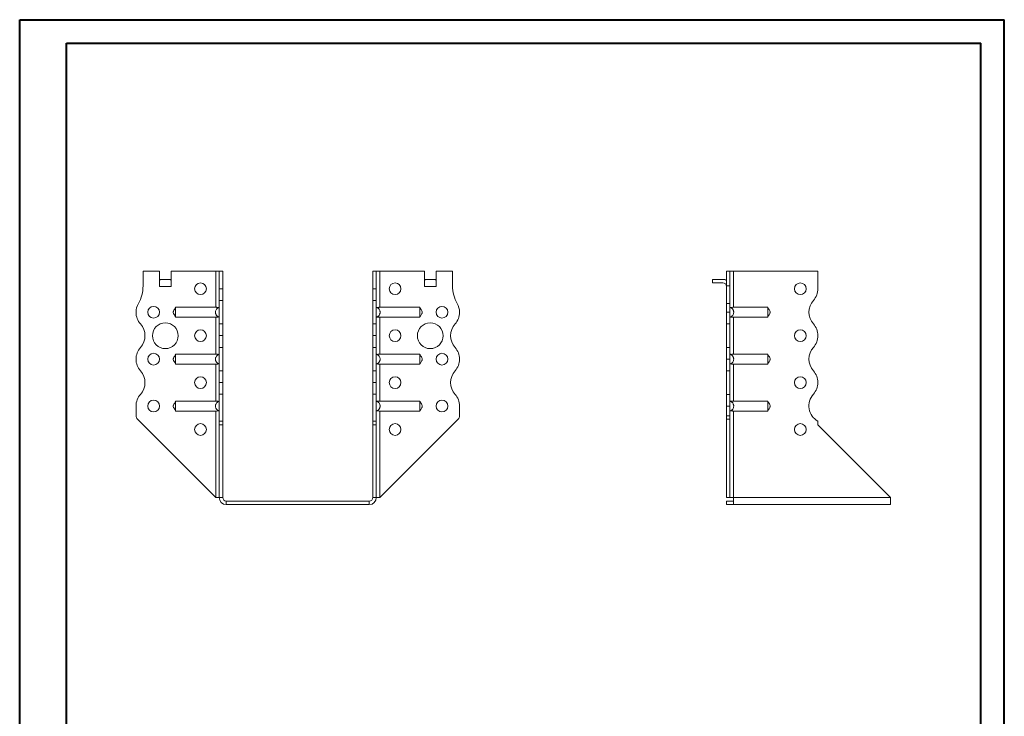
# Model space of a CAD drawing. Header units: millimetres. Extents: x 0 to 210, y 0 to 297.
# Tile 2 of 2: x 0 to 210, y 149 to 297. Entities that reach past the tile are written whole.
import ezdxf

# ---------------------------------------------------------------- set-up
doc = ezdxf.new("R2010")
doc.units = ezdxf.units.MM

msp = doc.modelspace()

# ---------------------------------------------------------------- linework, layer by layer
at = {"color": 7, "linetype": 'Continuous', "lineweight": 40}
for p, q in [((0.08, 0.21), (0.08, 297.21)), ((0.08, 297.21), (210.08, 297.21)), ((210.08, 0.21), (210.08, 297.21)), ((210.08, 292.21), (210.08, 297.21)), ((10.08, 292.21), (205.08, 292.21)), ((10.08, 5.21), (10.08, 292.21)), ((205.08, 5.21), (205.08, 292.21))]:
    msp.add_line(p, q, dxfattribs=at)
at = {"color": 7, "linetype": 'Continuous', "lineweight": 15}
for p, q in [((26.39, 243.6), (26.39, 240.46)), ((29.89, 243.6), (26.39, 243.6)), ((29.89, 240.35), (29.89, 243.6)), ((30.2, 241.85), (32.08, 241.85)), ((32.39, 240.35), (32.39, 243.6)), ((41.89, 243.6), (32.39, 243.6)), ((41.89, 243.6), (41.89, 235.91)), ((42.64, 243.6), (41.89, 243.6)), ((43.39, 243.6), (42.64, 243.6)), ((42.64, 239.87), (42.64, 243.6)), ((43.39, 239.87), (43.39, 243.6)), ((75.39, 243.6), (76.14, 243.6)), ((75.39, 239.87), (75.39, 243.6)), ((76.14, 239.87), (76.14, 243.6)), ((76.89, 243.6), (76.14, 243.6)), ((76.89, 235.91), (76.89, 243.6)), ((76.89, 243.6), (86.39, 243.6)), ((86.39, 240.35), (86.39, 243.6)), ((86.7, 241.85), (88.58, 241.85)), ((88.89, 240.35), (88.89, 243.6)), ((88.89, 243.6), (92.39, 243.6)), ((92.39, 243.6), (92.39, 240.46)), ((147.82, 241.85), (147.82, 241.1)), ((147.82, 241.85), (150.07, 241.85)), ((151.57, 243.6), (150.82, 243.6)), ((150.82, 243.6), (150.82, 240.46)), ((151.57, 243.6), (151.57, 240.46)), ((152.32, 243.6), (151.57, 243.6)), ((152.32, 235.91), (152.32, 243.6)), ((170.32, 243.6), (152.32, 243.6)), ((170.32, 239.87), (170.32, 243.6)), ((29.89, 240.35), (32.39, 240.35)), ((42.64, 239.87), (43.39, 239.87)), ((42.64, 237.37), (42.64, 239.87)), ((43.39, 239.87), (43.39, 237.37)), ((75.39, 239.87), (76.14, 239.87)), ((75.39, 237.37), (75.39, 239.87)), ((76.14, 239.87), (76.14, 237.37)), ((86.39, 240.35), (88.89, 240.35)), ((150.07, 241.1), (147.82, 241.1)), ((150.82, 240.46), (151.57, 240.46)), ((150.82, 236.72), (150.82, 240.46)), ((151.57, 240.46), (151.57, 236.72)), ((43.39, 237.37), (42.64, 237.37)), ((42.64, 237.37), (42.64, 232.37)), ((43.39, 232.37), (43.39, 237.37)), ((76.14, 237.37), (75.39, 237.37)), ((75.39, 232.37), (75.39, 237.37)), ((76.14, 232.37), (76.14, 237.37)), ((41.89, 235.91), (33.34, 235.91)), ((76.89, 235.91), (85.44, 235.91)), ((150.82, 234.85), (150.82, 236.72)), ((150.82, 236.72), (151.57, 236.72)), ((151.57, 236.72), (151.57, 234.85)), ((152.32, 235.91), (159.63, 235.91)), ((41.89, 233.79), (33.34, 233.79)), ((41.89, 233.79), (41.89, 225.91)), ((76.89, 233.79), (85.44, 233.79)), ((76.89, 225.91), (76.89, 233.79)), ((150.82, 234.85), (151.57, 234.85)), ((150.82, 232.35), (150.82, 234.85)), ((151.57, 234.85), (151.57, 232.35)), ((152.32, 233.79), (159.63, 233.79)), ((152.32, 225.91), (152.32, 233.79)), ((42.64, 232.37), (43.39, 232.37)), ((42.64, 229.87), (42.64, 232.37)), ((43.39, 232.37), (43.39, 229.87)), ((75.39, 232.37), (76.14, 232.37)), ((75.39, 229.87), (75.39, 232.37)), ((76.14, 232.37), (76.14, 229.87)), ((151.57, 232.35), (150.82, 232.35)), ((150.82, 227.35), (150.82, 232.35)), ((151.57, 227.35), (151.57, 232.35)), ((43.39, 229.87), (42.64, 229.87)), ((42.64, 229.87), (43.39, 229.87)), ((42.64, 227.37), (42.64, 229.87)), ((42.64, 229.87), (42.64, 229.87)), ((43.39, 229.87), (43.39, 227.37)), ((43.39, 229.87), (43.39, 229.87)), ((75.39, 229.87), (76.14, 229.87)), ((75.39, 227.37), (75.39, 229.87)), ((76.14, 229.87), (75.39, 229.87)), ((75.39, 229.87), (75.39, 229.87)), ((76.14, 229.87), (76.14, 227.37)), ((76.14, 229.87), (76.14, 229.87)), ((170.32, 229.87), (170.32, 229.87)), ((43.39, 227.37), (42.64, 227.37)), ((42.64, 227.37), (42.64, 222.37)), ((43.39, 222.37), (43.39, 227.37)), ((76.14, 227.37), (75.39, 227.37)), ((75.39, 222.37), (75.39, 227.37)), ((76.14, 222.37), (76.14, 227.37)), ((150.82, 227.35), (151.57, 227.35)), ((150.82, 224.85), (150.82, 227.35)), ((151.57, 227.35), (151.57, 224.85)), ((41.89, 225.91), (33.34, 225.91)), ((76.89, 225.91), (85.44, 225.91)), ((93.89, 224.85), (93.89, 224.85)), ((151.57, 224.85), (150.82, 224.85)), ((150.82, 222.35), (150.82, 224.85)), ((151.57, 224.85), (151.57, 222.35)), ((152.32, 225.91), (159.63, 225.91)), ((41.89, 223.79), (33.34, 223.79)), ((41.89, 223.79), (41.89, 215.91)), ((76.89, 223.79), (85.44, 223.79)), ((76.89, 215.91), (76.89, 223.79)), ((152.32, 223.79), (159.63, 223.79)), ((152.32, 215.91), (152.32, 223.79)), ((42.64, 222.37), (43.39, 222.37)), ((42.64, 219.87), (42.64, 222.37)), ((43.39, 222.37), (43.39, 219.87)), ((75.39, 222.37), (76.14, 222.37)), ((75.39, 219.87), (75.39, 222.37)), ((76.14, 222.37), (76.14, 219.87)), ((151.57, 222.35), (150.82, 222.35)), ((150.82, 217.35), (150.82, 222.35)), ((151.57, 217.35), (151.57, 222.35)), ((42.64, 219.87), (43.39, 219.87)), ((42.64, 217.37), (42.64, 219.87)), ((43.39, 219.87), (42.64, 219.87)), ((42.64, 219.87), (42.64, 219.87)), ((43.39, 219.87), (43.39, 217.37)), ((43.39, 219.87), (43.39, 219.87)), ((76.14, 219.87), (75.39, 219.87)), ((75.39, 219.87), (76.14, 219.87)), ((75.39, 219.87), (75.39, 219.87)), ((75.39, 217.37), (75.39, 219.87)), ((76.14, 219.87), (76.14, 219.87)), ((76.14, 219.87), (76.14, 217.37)), ((170.32, 219.87), (170.32, 219.87)), ((43.39, 217.37), (42.64, 217.37)), ((42.64, 217.37), (42.64, 211.61)), ((43.39, 211.61), (43.39, 217.37)), ((76.14, 217.37), (75.39, 217.37)), ((75.39, 211.61), (75.39, 217.37)), ((76.14, 211.61), (76.14, 217.37)), ((150.82, 217.35), (151.57, 217.35)), ((150.82, 214.85), (150.82, 217.35)), ((151.57, 217.35), (151.57, 214.85)), ((24.89, 214.85), (24.89, 212.76)), ((41.89, 215.91), (33.34, 215.91)), ((76.89, 215.91), (85.44, 215.91)), ((93.89, 214.85), (93.89, 212.76)), ((151.57, 214.85), (150.82, 214.85)), ((150.82, 214.85), (150.82, 212.76)), ((151.57, 214.85), (151.57, 212.76)), ((152.32, 215.91), (159.63, 215.91)), ((41.89, 213.79), (33.34, 213.79)), ((41.89, 213.79), (41.89, 195.35)), ((76.89, 213.79), (85.44, 213.79)), ((76.89, 195.35), (76.89, 213.79)), ((150.82, 212.76), (151.57, 212.76)), ((150.82, 212.05), (150.82, 212.76)), ((151.57, 212.76), (151.57, 212.05)), ((152.32, 213.79), (159.63, 213.79)), ((152.32, 195.35), (152.32, 213.79)), ((41.89, 195.35), (25.18, 212.05)), ((42.64, 211.61), (43.39, 211.61)), ((42.64, 210.85), (42.64, 211.61)), ((42.64, 195.35), (42.64, 210.85)), ((43.39, 210.85), (42.64, 210.85)), ((43.39, 210.85), (43.39, 211.61)), ((43.39, 195.35), (43.39, 210.85)), ((75.39, 211.61), (76.14, 211.61)), ((75.39, 210.85), (75.39, 211.61)), ((75.39, 210.85), (76.14, 210.85)), ((75.39, 195.35), (75.39, 210.85)), ((76.14, 210.85), (76.14, 211.61)), ((76.14, 195.35), (76.14, 210.85)), ((76.89, 195.35), (93.6, 212.05)), ((151.57, 212.05), (150.82, 212.05)), ((150.82, 195.35), (150.82, 212.05)), ((151.57, 195.35), (151.57, 212.05)), ((170.32, 210.85), (170.32, 211.61)), ((185.82, 195.35), (170.32, 210.85)), ((41.89, 195.35), (42.64, 195.35)), ((43.39, 195.35), (42.64, 195.35)), ((75.39, 195.35), (76.14, 195.35)), ((76.14, 195.35), (76.89, 195.35)), ((151.57, 195.35), (150.82, 195.35)), ((151.57, 195.35), (152.32, 195.35)), ((185.82, 195.35), (152.32, 195.35)), ((152.32, 195.35), (152.32, 193.85)), ((185.82, 195.35), (185.82, 193.85)), ((44.14, 194.6), (44.14, 193.85)), ((44.14, 194.6), (74.64, 194.6)), ((44.14, 193.85), (74.64, 193.85)), ((74.64, 194.6), (74.64, 193.85)), ((150.82, 194.6), (150.82, 193.85)), ((152.32, 194.6), (150.82, 194.6)), ((152.32, 193.85), (150.82, 193.85)), ((185.82, 193.85), (152.32, 193.85))]:
    msp.add_line(p, q, dxfattribs=at)
for centre, radius in [((38.64, 239.85), 1.25), ((80.14, 239.85), 1.25), ((166.57, 239.85), 1.25), ((28.64, 234.85), 1.25), ((90.14, 234.85), 1.25), ((31.14, 229.85), 2.75), ((38.64, 229.85), 1.25), ((80.14, 229.85), 1.25), ((87.64, 229.85), 2.75), ((166.57, 229.85), 1.25), ((28.64, 224.85), 1.25), ((90.14, 224.85), 1.25), ((38.64, 219.85), 1.25), ((80.14, 219.85), 1.25), ((166.57, 219.85), 1.25), ((28.64, 214.85), 1.25), ((90.14, 214.85), 1.25), ((38.64, 209.85), 1.25), ((80.14, 209.85), 1.25), ((166.57, 209.85), 1.25)]:
    msp.add_circle(centre, radius, dxfattribs=at)
for centre, radius, start, end in [((150.07, 240.35), 1.5, 60, 90), ((18.89, 240.46), 7.5, 330.0736, 0), ((99.89, 240.46), 7.5, 180, 209.9264), ((150.07, 240.35), 0.75, 0, 90), ((166.57, 239.87), 3.75, 318.1877, 0), ((172.16, 234.87), 3.75, 138.1877, 221.8123), ((28.64, 234.85), 3.75, 150.0736, 179.9591), ((90.14, 234.85), 3.75, 0.0409, 29.9264), ((28.64, 234.85), 3.75, 180, 221.8123), ((90.14, 234.85), 3.75, 318.1877, 0), ((23.05, 229.85), 3.75, 318.1863, 41.8123), ((95.73, 229.85), 3.75, 138.1877, 221.8196), ((166.57, 229.87), 3.75, 0, 41.8123), ((166.57, 229.87), 3.75, 318.1804, 0), ((28.64, 224.85), 3.75, 138.1863, 180), ((90.14, 224.85), 3.75, 0, 41.8196), ((172.16, 224.87), 3.75, 138.1804, 221.8123), ((28.64, 224.85), 3.75, 180, 221.8137), ((90.14, 224.85), 3.75, 318.1877, 0), ((23.05, 219.85), 3.75, 318.1877, 41.8137), ((95.73, 219.85), 3.75, 138.1877, 221.8123), ((166.57, 219.87), 3.75, 0, 41.8123), ((166.57, 219.87), 3.75, 318.1804, 0), ((28.64, 214.85), 3.75, 138.1877, 180), ((90.14, 214.85), 3.75, 0, 41.8123), ((172.16, 214.87), 3.75, 138.1804, 240.6156), ((25.89, 212.76), 1, 180, 225), ((92.89, 212.76), 1, 315, 0), ((44.14, 195.35), 1.5, 180, 270), ((44.14, 195.35), 0.75, 180, 270), ((74.64, 195.35), 1.5, 270, 360), ((74.64, 195.35), 0.75, 270, 360)]:
    msp.add_arc(centre, radius, start, end, dxfattribs=at)
for centre, start_param, end_param in [((30.2, 240.35), 0, 0.523599), ((32.08, 240.35), 5.759587, 6.283185), ((86.7, 240.35), 0, 0.523599), ((88.58, 240.35), 5.759587, 6.283185)]:
    msp.add_ellipse(centre, major_axis=(0, 1.5), ratio=0.416667, start_param=start_param, end_param=end_param, dxfattribs=at)
for points, knots in [([(33.34, 235.85), (33.32, 235.81), (33.29, 235.75), (33.21, 235.62), (33.07, 235.41), (32.93, 235.2), (32.86, 235.01), (32.83, 234.87), (32.85, 234.65), (32.98, 234.42), (33.13, 234.19), (33.26, 234.03), (33.31, 233.91), (33.34, 233.85)], [0, 0, 0, 0, 0.088139, 0.117704, 0.245171, 0.377665, 0.439117, 0.496208, 0.551739, 0.710391, 0.810032, 0.893588, 1, 1, 1, 1]), ([(33.34, 235.91), (33.34, 235.89), (33.34, 235.87), (33.34, 235.82), (33.34, 235.79), (33.34, 235.72), (33.34, 235.68), (33.34, 235.6), (33.34, 235.56), (33.34, 235.46), (33.34, 235.41), (33.34, 235.31), (33.34, 235.25), (33.34, 235.14), (33.34, 235.08), (33.34, 234.97), (33.34, 234.91), (33.34, 234.73), (33.34, 234.61), (33.34, 234.39), (33.34, 234.28), (33.34, 234.09), (33.34, 234.01), (33.34, 233.91), (33.34, 233.88), (33.34, 233.83), (33.34, 233.81), (33.34, 233.79)], [0, 0, 0, 0, 0.0625, 0.0625, 0.125, 0.125, 0.1875, 0.1875, 0.25, 0.25, 0.3125, 0.3125, 0.375, 0.375, 0.4375, 0.4375, 0.5, 0.5, 0.625, 0.625, 0.75, 0.75, 0.875, 0.875, 0.9375, 0.9375, 1, 1, 1, 1]), ([(42.64, 233.79), (42.58, 233.81), (42.53, 233.83), (42.42, 233.88), (42.37, 233.91), (42.27, 233.97), (42.22, 234.01), (42.14, 234.09), (42.1, 234.14), (42.03, 234.23), (41.99, 234.28), (41.94, 234.39), (41.92, 234.44), (41.88, 234.55), (41.86, 234.61), (41.85, 234.73), (41.84, 234.79), (41.84, 234.91), (41.85, 234.97), (41.86, 235.08), (41.88, 235.14), (41.93, 235.31), (41.99, 235.41), (42.13, 235.6), (42.22, 235.69), (42.37, 235.79), (42.42, 235.82), (42.53, 235.87), (42.58, 235.89), (42.64, 235.91)], [0, 0, 0, 0, 0.0625, 0.0625, 0.125, 0.125, 0.1875, 0.1875, 0.25, 0.25, 0.3125, 0.3125, 0.375, 0.375, 0.4375, 0.4375, 0.5, 0.5, 0.5625, 0.5625, 0.625, 0.625, 0.75, 0.75, 0.875, 0.875, 0.9375, 0.9375, 1, 1, 1, 1]), ([(41.89, 235.91), (41.94, 235.91), (41.99, 235.9), (42.09, 235.9), (42.14, 235.89), (42.23, 235.88), (42.27, 235.87), (42.35, 235.85), (42.39, 235.83), (42.42, 235.82)], [0, 0, 0, 0, 0.25, 0.25, 0.5, 0.5, 0.75, 0.75, 1, 1, 1, 1]), ([(76.14, 233.79), (76.2, 233.81), (76.25, 233.83), (76.36, 233.88), (76.41, 233.91), (76.51, 233.97), (76.56, 234.01), (76.64, 234.09), (76.68, 234.14), (76.75, 234.23), (76.79, 234.28), (76.84, 234.39), (76.86, 234.44), (76.9, 234.55), (76.92, 234.61), (76.94, 234.73), (76.94, 234.79), (76.94, 234.91), (76.94, 234.97), (76.92, 235.08), (76.9, 235.14), (76.85, 235.31), (76.79, 235.41), (76.65, 235.6), (76.56, 235.69), (76.41, 235.79), (76.36, 235.82), (76.25, 235.87), (76.2, 235.89), (76.14, 235.91)], [0, 0, 0, 0, 0.0625, 0.0625, 0.125, 0.125, 0.1875, 0.1875, 0.25, 0.25, 0.3125, 0.3125, 0.375, 0.375, 0.4375, 0.4375, 0.5, 0.5, 0.5625, 0.5625, 0.625, 0.625, 0.75, 0.75, 0.875, 0.875, 0.9375, 0.9375, 1, 1, 1, 1]), ([(76.89, 235.91), (76.84, 235.91), (76.79, 235.9), (76.69, 235.9), (76.64, 235.89), (76.55, 235.88), (76.51, 235.87), (76.43, 235.85), (76.39, 235.83), (76.36, 235.82)], [0, 0, 0, 0, 0.25, 0.25, 0.5, 0.5, 0.75, 0.75, 1, 1, 1, 1]), ([(85.44, 235.91), (85.44, 235.89), (85.44, 235.87), (85.44, 235.82), (85.44, 235.79), (85.44, 235.72), (85.44, 235.68), (85.44, 235.6), (85.44, 235.56), (85.44, 235.46), (85.44, 235.41), (85.44, 235.31), (85.44, 235.25), (85.44, 235.14), (85.44, 235.08), (85.44, 234.97), (85.44, 234.91), (85.44, 234.73), (85.44, 234.61), (85.44, 234.39), (85.44, 234.28), (85.44, 234.09), (85.44, 234.01), (85.44, 233.91), (85.44, 233.88), (85.44, 233.83), (85.44, 233.81), (85.44, 233.79)], [0, 0, 0, 0, 0.0625, 0.0625, 0.125, 0.125, 0.1875, 0.1875, 0.25, 0.25, 0.3125, 0.3125, 0.375, 0.375, 0.4375, 0.4375, 0.5, 0.5, 0.625, 0.625, 0.75, 0.75, 0.875, 0.875, 0.9375, 0.9375, 1, 1, 1, 1]), ([(85.44, 233.85), (85.46, 233.89), (85.49, 233.94), (85.57, 234.08), (85.71, 234.28), (85.85, 234.5), (85.92, 234.69), (85.95, 234.83), (85.93, 235.05), (85.8, 235.28), (85.65, 235.51), (85.52, 235.67), (85.47, 235.78), (85.44, 235.85)], [0, 0, 0, 0, 0.08812, 0.117664, 0.245102, 0.37762, 0.43908, 0.496176, 0.55171, 0.710373, 0.810019, 0.893581, 1, 1, 1, 1]), ([(151.57, 235.91), (151.63, 235.89), (151.68, 235.87), (151.79, 235.82), (151.84, 235.79), (151.94, 235.72), (151.99, 235.68), (152.07, 235.6), (152.11, 235.56), (152.18, 235.46), (152.21, 235.41), (152.27, 235.31), (152.29, 235.25), (152.33, 235.14), (152.35, 235.08), (152.36, 234.97), (152.37, 234.91), (152.37, 234.73), (152.35, 234.61), (152.28, 234.39), (152.22, 234.28), (152.08, 234.09), (151.99, 234.01), (151.84, 233.91), (151.79, 233.88), (151.68, 233.83), (151.63, 233.81), (151.57, 233.79)], [0, 0, 0, 0, 0.0625, 0.0625, 0.125, 0.125, 0.1875, 0.1875, 0.25, 0.25, 0.3125, 0.3125, 0.375, 0.375, 0.4375, 0.4375, 0.5, 0.5, 0.625, 0.625, 0.75, 0.75, 0.875, 0.875, 0.9375, 0.9375, 1, 1, 1, 1]), ([(151.79, 235.82), (151.82, 235.83), (151.86, 235.85), (151.94, 235.87), (151.98, 235.88), (152.12, 235.9), (152.22, 235.91), (152.32, 235.91)], [0, 0, 0, 0, 0.25, 0.25, 0.5, 0.5, 1, 1, 1, 1]), ([(159.63, 233.79), (159.64, 233.81), (159.63, 233.83), (159.63, 233.88), (159.63, 233.91), (159.63, 233.97), (159.63, 234.01), (159.63, 234.09), (159.63, 234.14), (159.63, 234.23), (159.63, 234.28), (159.63, 234.39), (159.63, 234.44), (159.63, 234.55), (159.63, 234.61), (159.63, 234.73), (159.63, 234.79), (159.63, 234.91), (159.63, 234.97), (159.63, 235.08), (159.63, 235.14), (159.63, 235.31), (159.63, 235.41), (159.63, 235.6), (159.64, 235.69), (159.63, 235.79), (159.63, 235.82), (159.63, 235.87), (159.64, 235.89), (159.63, 235.91)], [0, 0, 0, 0, 0.0625, 0.0625, 0.125, 0.125, 0.1875, 0.1875, 0.25, 0.25, 0.3125, 0.3125, 0.375, 0.375, 0.4375, 0.4375, 0.5, 0.5, 0.5625, 0.5625, 0.625, 0.625, 0.75, 0.75, 0.875, 0.875, 0.9375, 0.9375, 1, 1, 1, 1]), ([(159.63, 233.85), (159.65, 233.89), (159.68, 233.94), (159.77, 234.08), (159.91, 234.28), (160.04, 234.5), (160.12, 234.69), (160.14, 234.83), (160.12, 235.05), (160, 235.28), (159.84, 235.51), (159.71, 235.67), (159.66, 235.78), (159.63, 235.85)], [0, 0, 0, 0, 0.0881387, 0.1177035, 0.2451696, 0.377665, 0.4391168, 0.4962079, 0.5517386, 0.7103913, 0.8100309, 0.8935875, 1, 1, 1, 1]), ([(42.42, 233.88), (42.39, 233.86), (42.35, 233.85), (42.27, 233.82), (42.23, 233.81), (42.09, 233.79), (41.99, 233.79), (41.89, 233.79)], [0, 0, 0, 0, 0.25, 0.25, 0.5, 0.5, 1, 1, 1, 1]), ([(76.36, 233.88), (76.39, 233.86), (76.43, 233.85), (76.51, 233.82), (76.55, 233.81), (76.69, 233.79), (76.79, 233.79), (76.89, 233.79)], [0, 0, 0, 0, 0.25, 0.25, 0.5, 0.5, 1, 1, 1, 1]), ([(152.32, 233.79), (152.27, 233.79), (152.22, 233.79), (152.12, 233.8), (152.07, 233.8), (151.98, 233.81), (151.94, 233.82), (151.86, 233.85), (151.82, 233.86), (151.79, 233.88)], [0, 0, 0, 0, 0.25, 0.25, 0.5, 0.5, 0.75, 0.75, 1, 1, 1, 1]), ([(33.34, 225.85), (33.32, 225.81), (33.29, 225.75), (33.21, 225.62), (33.07, 225.41), (32.93, 225.2), (32.86, 225.01), (32.83, 224.87), (32.85, 224.65), (32.98, 224.42), (33.13, 224.19), (33.26, 224.03), (33.31, 223.91), (33.34, 223.85)], [0, 0, 0, 0, 0.088139, 0.117704, 0.24517, 0.377665, 0.439116, 0.496208, 0.551739, 0.710391, 0.810031, 0.893588, 1, 1, 1, 1]), ([(33.34, 225.91), (33.34, 225.89), (33.34, 225.87), (33.34, 225.82), (33.34, 225.79), (33.34, 225.72), (33.34, 225.68), (33.34, 225.6), (33.34, 225.56), (33.34, 225.46), (33.34, 225.41), (33.34, 225.31), (33.34, 225.25), (33.34, 225.14), (33.34, 225.08), (33.34, 224.97), (33.34, 224.91), (33.34, 224.73), (33.34, 224.61), (33.34, 224.39), (33.34, 224.28), (33.34, 224.09), (33.34, 224.01), (33.34, 223.91), (33.34, 223.88), (33.34, 223.83), (33.34, 223.81), (33.34, 223.79)], [0, 0, 0, 0, 0.0625, 0.0625, 0.125, 0.125, 0.1875, 0.1875, 0.25, 0.25, 0.3125, 0.3125, 0.375, 0.375, 0.4375, 0.4375, 0.5, 0.5, 0.625, 0.625, 0.75, 0.75, 0.875, 0.875, 0.9375, 0.9375, 1, 1, 1, 1]), ([(42.64, 223.79), (42.58, 223.81), (42.53, 223.83), (42.42, 223.88), (42.37, 223.91), (42.27, 223.97), (42.22, 224.01), (42.14, 224.09), (42.1, 224.14), (42.03, 224.23), (41.99, 224.28), (41.94, 224.39), (41.92, 224.44), (41.88, 224.55), (41.86, 224.61), (41.85, 224.73), (41.84, 224.79), (41.84, 224.91), (41.85, 224.97), (41.86, 225.08), (41.88, 225.14), (41.93, 225.31), (41.99, 225.41), (42.13, 225.6), (42.22, 225.69), (42.37, 225.79), (42.42, 225.82), (42.53, 225.87), (42.58, 225.89), (42.64, 225.91)], [0, 0, 0, 0, 0.0625, 0.0625, 0.125, 0.125, 0.1875, 0.1875, 0.25, 0.25, 0.3125, 0.3125, 0.375, 0.375, 0.4375, 0.4375, 0.5, 0.5, 0.5625, 0.5625, 0.625, 0.625, 0.75, 0.75, 0.875, 0.875, 0.9375, 0.9375, 1, 1, 1, 1]), ([(41.89, 225.91), (41.94, 225.91), (41.99, 225.9), (42.09, 225.9), (42.14, 225.89), (42.23, 225.88), (42.27, 225.87), (42.35, 225.85), (42.39, 225.83), (42.42, 225.82)], [0, 0, 0, 0, 0.25, 0.25, 0.5, 0.5, 0.75, 0.75, 1, 1, 1, 1]), ([(76.14, 223.79), (76.2, 223.81), (76.25, 223.83), (76.36, 223.88), (76.41, 223.91), (76.51, 223.97), (76.56, 224.01), (76.64, 224.09), (76.68, 224.14), (76.75, 224.23), (76.79, 224.28), (76.84, 224.39), (76.86, 224.44), (76.9, 224.55), (76.92, 224.61), (76.94, 224.73), (76.94, 224.79), (76.94, 224.91), (76.94, 224.97), (76.92, 225.08), (76.9, 225.14), (76.85, 225.31), (76.79, 225.41), (76.65, 225.6), (76.56, 225.69), (76.41, 225.79), (76.36, 225.82), (76.25, 225.87), (76.2, 225.89), (76.14, 225.91)], [0, 0, 0, 0, 0.0625, 0.0625, 0.125, 0.125, 0.1875, 0.1875, 0.25, 0.25, 0.3125, 0.3125, 0.375, 0.375, 0.4375, 0.4375, 0.5, 0.5, 0.5625, 0.5625, 0.625, 0.625, 0.75, 0.75, 0.875, 0.875, 0.9375, 0.9375, 1, 1, 1, 1]), ([(76.89, 225.91), (76.84, 225.91), (76.79, 225.9), (76.69, 225.9), (76.64, 225.89), (76.55, 225.88), (76.51, 225.87), (76.43, 225.85), (76.39, 225.83), (76.36, 225.82)], [0, 0, 0, 0, 0.25, 0.25, 0.5, 0.5, 0.75, 0.75, 1, 1, 1, 1]), ([(85.44, 225.91), (85.44, 225.89), (85.44, 225.87), (85.44, 225.82), (85.44, 225.79), (85.44, 225.72), (85.44, 225.68), (85.44, 225.6), (85.44, 225.56), (85.44, 225.46), (85.44, 225.41), (85.44, 225.31), (85.44, 225.25), (85.44, 225.14), (85.44, 225.08), (85.44, 224.97), (85.44, 224.91), (85.44, 224.73), (85.44, 224.61), (85.44, 224.39), (85.44, 224.28), (85.44, 224.09), (85.44, 224.01), (85.44, 223.91), (85.44, 223.88), (85.44, 223.83), (85.44, 223.81), (85.44, 223.79)], [0, 0, 0, 0, 0.0625, 0.0625, 0.125, 0.125, 0.1875, 0.1875, 0.25, 0.25, 0.3125, 0.3125, 0.375, 0.375, 0.4375, 0.4375, 0.5, 0.5, 0.625, 0.625, 0.75, 0.75, 0.875, 0.875, 0.9375, 0.9375, 1, 1, 1, 1]), ([(85.44, 223.85), (85.46, 223.89), (85.49, 223.94), (85.57, 224.08), (85.71, 224.28), (85.85, 224.5), (85.92, 224.69), (85.95, 224.83), (85.93, 225.05), (85.8, 225.28), (85.65, 225.51), (85.52, 225.67), (85.47, 225.78), (85.44, 225.85)], [0, 0, 0, 0, 0.08812, 0.117664, 0.245103, 0.37762, 0.43908, 0.496177, 0.55171, 0.710373, 0.81002, 0.893581, 1, 1, 1, 1]), ([(151.57, 225.91), (151.63, 225.89), (151.68, 225.87), (151.79, 225.82), (151.84, 225.79), (151.94, 225.72), (151.99, 225.68), (152.07, 225.6), (152.11, 225.56), (152.18, 225.46), (152.21, 225.41), (152.27, 225.31), (152.29, 225.25), (152.33, 225.14), (152.35, 225.08), (152.36, 224.97), (152.37, 224.91), (152.37, 224.73), (152.35, 224.61), (152.28, 224.39), (152.22, 224.28), (152.08, 224.09), (151.99, 224.01), (151.84, 223.91), (151.79, 223.88), (151.68, 223.83), (151.63, 223.81), (151.57, 223.79)], [0, 0, 0, 0, 0.0625, 0.0625, 0.125, 0.125, 0.1875, 0.1875, 0.25, 0.25, 0.3125, 0.3125, 0.375, 0.375, 0.4375, 0.4375, 0.5, 0.5, 0.625, 0.625, 0.75, 0.75, 0.875, 0.875, 0.9375, 0.9375, 1, 1, 1, 1]), ([(151.79, 225.82), (151.82, 225.83), (151.86, 225.85), (151.94, 225.87), (151.98, 225.88), (152.12, 225.9), (152.22, 225.91), (152.32, 225.91)], [0, 0, 0, 0, 0.25, 0.25, 0.5, 0.5, 1, 1, 1, 1]), ([(159.63, 223.79), (159.64, 223.81), (159.63, 223.83), (159.63, 223.88), (159.63, 223.91), (159.63, 223.97), (159.63, 224.01), (159.63, 224.09), (159.63, 224.14), (159.63, 224.23), (159.63, 224.28), (159.63, 224.39), (159.63, 224.44), (159.63, 224.55), (159.63, 224.61), (159.63, 224.73), (159.63, 224.79), (159.63, 224.91), (159.63, 224.97), (159.63, 225.08), (159.63, 225.14), (159.63, 225.31), (159.63, 225.41), (159.63, 225.6), (159.64, 225.69), (159.63, 225.79), (159.63, 225.82), (159.63, 225.87), (159.64, 225.89), (159.63, 225.91)], [0, 0, 0, 0, 0.0625, 0.0625, 0.125, 0.125, 0.1875, 0.1875, 0.25, 0.25, 0.3125, 0.3125, 0.375, 0.375, 0.4375, 0.4375, 0.5, 0.5, 0.5625, 0.5625, 0.625, 0.625, 0.75, 0.75, 0.875, 0.875, 0.9375, 0.9375, 1, 1, 1, 1]), ([(159.63, 223.85), (159.65, 223.89), (159.68, 223.94), (159.77, 224.08), (159.91, 224.28), (160.04, 224.5), (160.12, 224.69), (160.14, 224.83), (160.12, 225.05), (160, 225.28), (159.84, 225.51), (159.71, 225.67), (159.66, 225.78), (159.63, 225.85)], [0, 0, 0, 0, 0.088139, 0.117703, 0.24517, 0.377665, 0.439117, 0.496209, 0.551739, 0.710391, 0.810032, 0.893587, 1, 1, 1, 1]), ([(42.42, 223.88), (42.39, 223.86), (42.35, 223.85), (42.27, 223.82), (42.23, 223.81), (42.09, 223.79), (41.99, 223.79), (41.89, 223.79)], [0, 0, 0, 0, 0.25, 0.25, 0.5, 0.5, 1, 1, 1, 1]), ([(76.36, 223.88), (76.39, 223.86), (76.43, 223.85), (76.51, 223.82), (76.55, 223.81), (76.69, 223.79), (76.79, 223.79), (76.89, 223.79)], [0, 0, 0, 0, 0.25, 0.25, 0.5, 0.5, 1, 1, 1, 1]), ([(152.32, 223.79), (152.27, 223.79), (152.22, 223.79), (152.12, 223.8), (152.07, 223.8), (151.98, 223.81), (151.94, 223.82), (151.86, 223.85), (151.82, 223.86), (151.79, 223.88)], [0, 0, 0, 0, 0.25, 0.25, 0.5, 0.5, 0.75, 0.75, 1, 1, 1, 1]), ([(33.34, 215.85), (33.32, 215.81), (33.29, 215.75), (33.21, 215.62), (33.07, 215.41), (32.93, 215.2), (32.86, 215.01), (32.83, 214.87), (32.85, 214.65), (32.98, 214.42), (33.13, 214.19), (33.26, 214.03), (33.31, 213.91), (33.34, 213.85)], [0, 0, 0, 0, 0.0881387, 0.1177036, 0.2451695, 0.377665, 0.4391168, 0.4962079, 0.5517387, 0.7103914, 0.8100315, 0.8935879, 1, 1, 1, 1]), ([(33.34, 215.91), (33.34, 215.89), (33.34, 215.87), (33.34, 215.82), (33.34, 215.79), (33.34, 215.72), (33.34, 215.68), (33.34, 215.6), (33.34, 215.56), (33.34, 215.46), (33.34, 215.41), (33.34, 215.31), (33.34, 215.25), (33.34, 215.14), (33.34, 215.08), (33.34, 214.97), (33.34, 214.91), (33.34, 214.73), (33.34, 214.61), (33.34, 214.39), (33.34, 214.28), (33.34, 214.09), (33.34, 214.01), (33.34, 213.91), (33.34, 213.88), (33.34, 213.83), (33.34, 213.81), (33.34, 213.79)], [0, 0, 0, 0, 0.0625, 0.0625, 0.125, 0.125, 0.1875, 0.1875, 0.25, 0.25, 0.3125, 0.3125, 0.375, 0.375, 0.4375, 0.4375, 0.5, 0.5, 0.625, 0.625, 0.75, 0.75, 0.875, 0.875, 0.9375, 0.9375, 1, 1, 1, 1]), ([(42.64, 213.79), (42.58, 213.81), (42.53, 213.83), (42.42, 213.88), (42.37, 213.91), (42.27, 213.97), (42.22, 214.01), (42.14, 214.09), (42.1, 214.14), (42.03, 214.23), (41.99, 214.28), (41.94, 214.39), (41.92, 214.44), (41.88, 214.55), (41.86, 214.61), (41.85, 214.73), (41.84, 214.79), (41.84, 214.91), (41.85, 214.97), (41.86, 215.08), (41.88, 215.14), (41.93, 215.31), (41.99, 215.41), (42.13, 215.6), (42.22, 215.69), (42.37, 215.79), (42.42, 215.82), (42.53, 215.87), (42.58, 215.89), (42.64, 215.91)], [0, 0, 0, 0, 0.0625, 0.0625, 0.125, 0.125, 0.1875, 0.1875, 0.25, 0.25, 0.3125, 0.3125, 0.375, 0.375, 0.4375, 0.4375, 0.5, 0.5, 0.5625, 0.5625, 0.625, 0.625, 0.75, 0.75, 0.875, 0.875, 0.9375, 0.9375, 1, 1, 1, 1]), ([(41.89, 215.91), (41.94, 215.91), (41.99, 215.9), (42.09, 215.9), (42.14, 215.89), (42.23, 215.88), (42.27, 215.87), (42.35, 215.85), (42.39, 215.83), (42.42, 215.82)], [0, 0, 0, 0, 0.25, 0.25, 0.5, 0.5, 0.75, 0.75, 1, 1, 1, 1]), ([(76.14, 213.79), (76.2, 213.81), (76.25, 213.83), (76.36, 213.88), (76.41, 213.91), (76.51, 213.97), (76.56, 214.01), (76.64, 214.09), (76.68, 214.14), (76.75, 214.23), (76.79, 214.28), (76.84, 214.39), (76.86, 214.44), (76.9, 214.55), (76.92, 214.61), (76.94, 214.73), (76.94, 214.79), (76.94, 214.91), (76.94, 214.97), (76.92, 215.08), (76.9, 215.14), (76.85, 215.31), (76.79, 215.41), (76.65, 215.6), (76.56, 215.69), (76.41, 215.79), (76.36, 215.82), (76.25, 215.87), (76.2, 215.89), (76.14, 215.91)], [0, 0, 0, 0, 0.0625, 0.0625, 0.125, 0.125, 0.1875, 0.1875, 0.25, 0.25, 0.3125, 0.3125, 0.375, 0.375, 0.4375, 0.4375, 0.5, 0.5, 0.5625, 0.5625, 0.625, 0.625, 0.75, 0.75, 0.875, 0.875, 0.9375, 0.9375, 1, 1, 1, 1]), ([(76.89, 215.91), (76.84, 215.91), (76.79, 215.9), (76.69, 215.9), (76.64, 215.89), (76.55, 215.88), (76.51, 215.87), (76.43, 215.85), (76.39, 215.83), (76.36, 215.82)], [0, 0, 0, 0, 0.25, 0.25, 0.5, 0.5, 0.75, 0.75, 1, 1, 1, 1]), ([(85.44, 215.91), (85.44, 215.89), (85.44, 215.87), (85.44, 215.82), (85.44, 215.79), (85.44, 215.72), (85.44, 215.68), (85.44, 215.6), (85.44, 215.56), (85.44, 215.46), (85.44, 215.41), (85.44, 215.31), (85.44, 215.25), (85.44, 215.14), (85.44, 215.08), (85.44, 214.97), (85.44, 214.91), (85.44, 214.73), (85.44, 214.61), (85.44, 214.39), (85.44, 214.28), (85.44, 214.09), (85.44, 214.01), (85.44, 213.91), (85.44, 213.88), (85.44, 213.83), (85.44, 213.81), (85.44, 213.79)], [0, 0, 0, 0, 0.0625, 0.0625, 0.125, 0.125, 0.1875, 0.1875, 0.25, 0.25, 0.3125, 0.3125, 0.375, 0.375, 0.4375, 0.4375, 0.5, 0.5, 0.625, 0.625, 0.75, 0.75, 0.875, 0.875, 0.9375, 0.9375, 1, 1, 1, 1]), ([(85.44, 213.85), (85.46, 213.89), (85.49, 213.94), (85.57, 214.08), (85.71, 214.28), (85.85, 214.5), (85.92, 214.69), (85.95, 214.83), (85.93, 215.05), (85.8, 215.28), (85.65, 215.51), (85.52, 215.67), (85.47, 215.78), (85.44, 215.85)], [0, 0, 0, 0, 0.08812, 0.117664, 0.245103, 0.37762, 0.43908, 0.496176, 0.55171, 0.710373, 0.81002, 0.893581, 1, 1, 1, 1]), ([(151.57, 215.91), (151.63, 215.89), (151.68, 215.87), (151.79, 215.82), (151.84, 215.79), (151.94, 215.72), (151.99, 215.68), (152.07, 215.6), (152.11, 215.56), (152.18, 215.46), (152.21, 215.41), (152.27, 215.31), (152.29, 215.25), (152.33, 215.14), (152.35, 215.08), (152.36, 214.97), (152.37, 214.91), (152.37, 214.73), (152.35, 214.61), (152.28, 214.39), (152.22, 214.28), (152.08, 214.09), (151.99, 214.01), (151.84, 213.91), (151.79, 213.88), (151.68, 213.83), (151.63, 213.81), (151.57, 213.79)], [0, 0, 0, 0, 0.0625, 0.0625, 0.125, 0.125, 0.1875, 0.1875, 0.25, 0.25, 0.3125, 0.3125, 0.375, 0.375, 0.4375, 0.4375, 0.5, 0.5, 0.625, 0.625, 0.75, 0.75, 0.875, 0.875, 0.9375, 0.9375, 1, 1, 1, 1]), ([(151.79, 215.82), (151.82, 215.83), (151.86, 215.85), (151.94, 215.87), (151.98, 215.88), (152.12, 215.9), (152.22, 215.91), (152.32, 215.91)], [0, 0, 0, 0, 0.25, 0.25, 0.5, 0.5, 1, 1, 1, 1]), ([(159.63, 213.79), (159.64, 213.81), (159.63, 213.83), (159.63, 213.88), (159.63, 213.91), (159.63, 213.97), (159.63, 214.01), (159.63, 214.09), (159.63, 214.14), (159.63, 214.23), (159.63, 214.28), (159.63, 214.39), (159.63, 214.44), (159.63, 214.55), (159.63, 214.61), (159.63, 214.73), (159.63, 214.79), (159.63, 214.91), (159.63, 214.97), (159.63, 215.08), (159.63, 215.14), (159.63, 215.31), (159.63, 215.41), (159.63, 215.6), (159.64, 215.69), (159.63, 215.79), (159.63, 215.82), (159.63, 215.87), (159.64, 215.89), (159.63, 215.91)], [0, 0, 0, 0, 0.0625, 0.0625, 0.125, 0.125, 0.1875, 0.1875, 0.25, 0.25, 0.3125, 0.3125, 0.375, 0.375, 0.4375, 0.4375, 0.5, 0.5, 0.5625, 0.5625, 0.625, 0.625, 0.75, 0.75, 0.875, 0.875, 0.9375, 0.9375, 1, 1, 1, 1]), ([(159.63, 213.85), (159.65, 213.89), (159.68, 213.94), (159.77, 214.08), (159.91, 214.28), (160.04, 214.5), (160.12, 214.69), (160.14, 214.83), (160.12, 215.05), (160, 215.28), (159.84, 215.51), (159.71, 215.67), (159.66, 215.78), (159.63, 215.85)], [0, 0, 0, 0, 0.088139, 0.117703, 0.24517, 0.377665, 0.439117, 0.496208, 0.551739, 0.710391, 0.810032, 0.893587, 1, 1, 1, 1]), ([(42.42, 213.88), (42.39, 213.86), (42.35, 213.85), (42.27, 213.82), (42.23, 213.81), (42.09, 213.79), (41.99, 213.79), (41.89, 213.79)], [0, 0, 0, 0, 0.25, 0.25, 0.5, 0.5, 1, 1, 1, 1]), ([(76.36, 213.88), (76.39, 213.86), (76.43, 213.85), (76.51, 213.82), (76.55, 213.81), (76.69, 213.79), (76.79, 213.79), (76.89, 213.79)], [0, 0, 0, 0, 0.25, 0.25, 0.5, 0.5, 1, 1, 1, 1]), ([(152.32, 213.79), (152.27, 213.79), (152.22, 213.79), (152.12, 213.8), (152.07, 213.8), (151.98, 213.81), (151.94, 213.82), (151.86, 213.85), (151.82, 213.86), (151.79, 213.88)], [0, 0, 0, 0, 0.25, 0.25, 0.5, 0.5, 0.75, 0.75, 1, 1, 1, 1])]:
    msp.add_open_spline(points, degree=3, knots=knots, dxfattribs=at)

doc.saveas('drawing.dxf')
